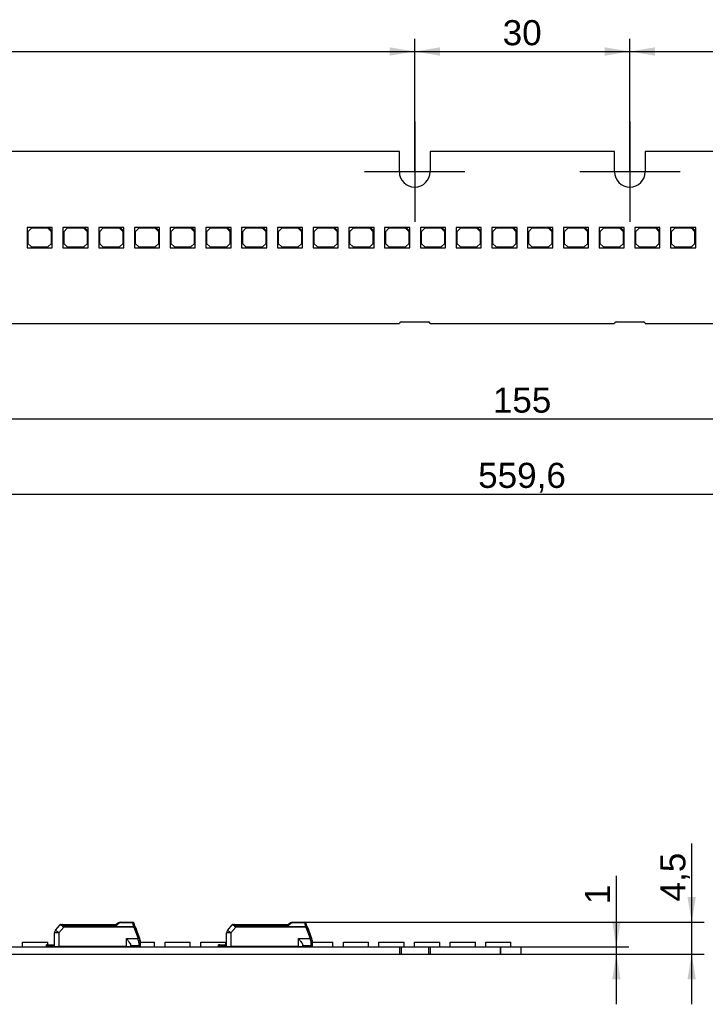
# Model space of a CAD drawing. Header units: millimetres. Extents: x 7 to 819, y 15 to 587.
# Tile 19 of 32: x 335 to 431, y 335 to 472. Entities that reach past the tile are written whole.
import ezdxf
from ezdxf.enums import TextEntityAlignment as Align
from ezdxf.lldxf.tags import DXFTag

# ---------------------------------------------------------------- set-up
doc = ezdxf.new("R2010")
doc.units = ezdxf.units.MM
for name, color, linetype in [('Default', 7, 'Continuous'), ('LINLED_280X24MM_', 7, 'Continuous'), ('LINLED_560X24MM_', 7, 'Continuous')]:
    doc.layers.add(name, color=color, linetype=linetype)
doc.styles.add('SEACAD_Arial', font='arial.ttf')
tags = doc.linetypes.add('CENTER2', pattern=[28.575, 19.05, -3.175, 3.175, -3.175]).pattern_tags.tags
tags[10:11] = [DXFTag(74, 4), DXFTag(75, 0), DXFTag(340, '0'), DXFTag(46, 0.0), DXFTag(50, 0.0), DXFTag(44, 0.0), DXFTag(45, 0.0)]
tags[8:9] = [DXFTag(74, 4), DXFTag(75, 0), DXFTag(340, '0'), DXFTag(46, 0.0), DXFTag(50, 0.0), DXFTag(44, 0.0), DXFTag(45, 0.0)]
tags[6:7] = [DXFTag(74, 4), DXFTag(75, 0), DXFTag(340, '0'), DXFTag(46, 0.0), DXFTag(50, 0.0), DXFTag(44, 0.0), DXFTag(45, 0.0)]
tags[4:5] = [DXFTag(74, 4), DXFTag(75, 0), DXFTag(340, '0'), DXFTag(46, 0.0), DXFTag(50, 0.0), DXFTag(44, 0.0), DXFTag(45, 0.0)]
doc.dimstyles.new('ISO', dxfattribs={"dimtxt": 3.5, "dimasz": 3.5, "dimexe": 1.75, "dimexo": 0, "dimgap": 0.875, "dimtad": 1, "dimtxsty": 'SEACAD_Arial', "dimblk1": '_SE_FILLED', "dimblk2": '_SE_FILLED', "dimsah": 1, "dimcen": 1.75, "dimadec": 0, "dimazin": 0, "dimtfac": 0.5, "dimtdec": 3, "dimtmove": 0, "dimatfit": 3, "dimfxl": 1, "dimarcsym": 0})

# ---------------------------------------------------------------- blocks, each defined once
blk = doc.blocks.new('SEANNOT_GROUP13')
at = {"layer": 'Default', "color": 7, "linetype": 'CENTER2'}
for p, q in [((390.02, 457.81), (390.02, 443.81)), ((397.02, 450.81), (383.02, 450.81))]:
    blk.add_line(p, q, dxfattribs=at)
blk = doc.blocks.new('SEANNOT_GROUP14')
at = {"layer": 'Default', "color": 7, "linetype": 'CENTER2'}
for p, q in [((420.02, 457.81), (420.02, 443.81)), ((427.02, 450.81), (413.02, 450.81))]:
    blk.add_line(p, q, dxfattribs=at)
blk = doc.blocks.new('SE2')
at = {"layer": 'LINLED_560X24MM_', "color": 7, "linetype": 'Continuous'}
for p, q in [((387.87, 453.61), (267.17, 453.61)), ((387.87, 450.81), (387.87, 453.61)), ((417.87, 453.61), (392.17, 453.61)), ((392.17, 453.61), (392.17, 450.81)), ((417.87, 450.81), (417.87, 453.61)), ((542.87, 453.61), (422.17, 453.61)), ((422.17, 453.61), (422.17, 450.81)), ((338.97, 443.01), (335.97, 443.01)), ((335.97, 443.01), (335.97, 440.21)), ((336.57, 442.91), (336.07, 442.41)), ((336.07, 442.41), (336.07, 440.81)), ((338.87, 442.91), (336.57, 442.91)), ((339.37, 442.41), (338.87, 442.91)), ((339.47, 443.01), (338.97, 443.01)), ((338.97, 443.01), (339.47, 442.51)), ((339.37, 440.81), (339.37, 442.41)), ((339.47, 442.51), (339.47, 443.01)), ((339.47, 440.21), (339.47, 442.51)), ((343.96, 443.01), (340.96, 443.01)), ((340.96, 443.01), (340.96, 440.21)), ((341.56, 442.91), (341.06, 442.41)), ((341.06, 442.41), (341.06, 440.81)), ((343.86, 442.91), (341.56, 442.91)), ((344.36, 442.41), (343.86, 442.91)), ((344.46, 443.01), (343.96, 443.01)), ((343.96, 443.01), (344.46, 442.51)), ((344.36, 440.81), (344.36, 442.41)), ((344.46, 442.51), (344.46, 443.01)), ((344.46, 440.21), (344.46, 442.51)), ((348.94, 443.01), (345.94, 443.01)), ((345.94, 443.01), (345.94, 440.21)), ((346.54, 442.91), (346.04, 442.41)), ((346.04, 442.41), (346.04, 440.81)), ((348.84, 442.91), (346.54, 442.91)), ((349.34, 442.41), (348.84, 442.91)), ((349.44, 443.01), (348.94, 443.01)), ((348.94, 443.01), (349.44, 442.51)), ((349.34, 440.81), (349.34, 442.41)), ((349.44, 442.51), (349.44, 443.01)), ((349.44, 440.21), (349.44, 442.51)), ((353.93, 443.01), (350.93, 443.01)), ((350.93, 443.01), (350.93, 440.21)), ((351.53, 442.91), (351.03, 442.41)), ((351.03, 442.41), (351.03, 440.81)), ((353.83, 442.91), (351.53, 442.91)), ((354.33, 442.41), (353.83, 442.91)), ((354.43, 443.01), (353.93, 443.01)), ((353.93, 443.01), (354.43, 442.51)), ((354.33, 440.81), (354.33, 442.41)), ((354.43, 442.51), (354.43, 443.01)), ((354.43, 440.21), (354.43, 442.51)), ((358.91, 443.01), (355.91, 443.01)), ((355.91, 443.01), (355.91, 440.21)), ((356.51, 442.91), (356.01, 442.41)), ((356.01, 442.41), (356.01, 440.81)), ((358.81, 442.91), (356.51, 442.91)), ((359.31, 442.41), (358.81, 442.91)), ((359.41, 443.01), (358.91, 443.01)), ((358.91, 443.01), (359.41, 442.51)), ((359.31, 440.81), (359.31, 442.41)), ((359.41, 442.51), (359.41, 443.01)), ((359.41, 440.21), (359.41, 442.51)), ((363.9, 443.01), (360.9, 443.01)), ((360.9, 443.01), (360.9, 440.21)), ((361.5, 442.91), (361, 442.41)), ((361, 442.41), (361, 440.81)), ((363.8, 442.91), (361.5, 442.91)), ((364.3, 442.41), (363.8, 442.91)), ((364.4, 443.01), (363.9, 443.01)), ((363.9, 443.01), (364.4, 442.51)), ((364.3, 440.81), (364.3, 442.41)), ((364.4, 442.51), (364.4, 443.01)), ((364.4, 440.21), (364.4, 442.51)), ((368.88, 443.01), (365.88, 443.01)), ((365.88, 443.01), (365.88, 440.21)), ((366.48, 442.91), (365.98, 442.41)), ((365.98, 442.41), (365.98, 440.81)), ((368.78, 442.91), (366.48, 442.91)), ((369.28, 442.41), (368.78, 442.91)), ((369.38, 443.01), (368.88, 443.01)), ((368.88, 443.01), (369.38, 442.51)), ((369.28, 440.81), (369.28, 442.41)), ((369.38, 442.51), (369.38, 443.01)), ((369.38, 440.21), (369.38, 442.51)), ((373.87, 443.01), (370.87, 443.01)), ((370.87, 443.01), (370.87, 440.21)), ((371.47, 442.91), (370.97, 442.41)), ((370.97, 442.41), (370.97, 440.81)), ((373.77, 442.91), (371.47, 442.91)), ((374.27, 442.41), (373.77, 442.91)), ((374.37, 443.01), (373.87, 443.01)), ((373.87, 443.01), (374.37, 442.51)), ((374.27, 440.81), (374.27, 442.41)), ((374.37, 442.51), (374.37, 443.01)), ((374.37, 440.21), (374.37, 442.51)), ((378.85, 443.01), (375.85, 443.01)), ((375.85, 443.01), (375.85, 440.21)), ((376.45, 442.91), (375.95, 442.41)), ((375.95, 442.41), (375.95, 440.81)), ((378.75, 442.91), (376.45, 442.91)), ((379.25, 442.41), (378.75, 442.91)), ((379.35, 443.01), (378.85, 443.01)), ((378.85, 443.01), (379.35, 442.51)), ((379.25, 440.81), (379.25, 442.41)), ((379.35, 442.51), (379.35, 443.01)), ((379.35, 440.21), (379.35, 442.51)), ((383.84, 443.01), (380.84, 443.01)), ((380.84, 443.01), (380.84, 440.21)), ((381.44, 442.91), (380.94, 442.41)), ((380.94, 442.41), (380.94, 440.81)), ((383.74, 442.91), (381.44, 442.91)), ((384.24, 442.41), (383.74, 442.91)), ((384.34, 443.01), (383.84, 443.01)), ((383.84, 443.01), (384.34, 442.51)), ((384.24, 440.81), (384.24, 442.41)), ((384.34, 442.51), (384.34, 443.01)), ((384.34, 440.21), (384.34, 442.51)), ((388.82, 443.01), (385.82, 443.01)), ((385.82, 443.01), (385.82, 440.21)), ((386.42, 442.91), (385.92, 442.41)), ((385.92, 442.41), (385.92, 440.81)), ((388.72, 442.91), (386.42, 442.91)), ((389.22, 442.41), (388.72, 442.91)), ((389.32, 443.01), (388.82, 443.01)), ((388.82, 443.01), (389.32, 442.51)), ((389.22, 440.81), (389.22, 442.41)), ((389.32, 442.51), (389.32, 443.01)), ((389.32, 440.21), (389.32, 442.51)), ((393.81, 443.01), (390.81, 443.01)), ((390.81, 443.01), (390.81, 440.21)), ((391.41, 442.91), (390.91, 442.41)), ((390.91, 442.41), (390.91, 440.81)), ((393.71, 442.91), (391.41, 442.91)), ((394.21, 442.41), (393.71, 442.91)), ((394.31, 443.01), (393.81, 443.01)), ((393.81, 443.01), (394.31, 442.51)), ((394.21, 440.81), (394.21, 442.41)), ((394.31, 442.51), (394.31, 443.01)), ((394.31, 440.21), (394.31, 442.51)), ((398.79, 443.01), (395.79, 443.01)), ((395.79, 443.01), (395.79, 440.21)), ((396.39, 442.91), (395.89, 442.41)), ((395.89, 442.41), (395.89, 440.81)), ((398.69, 442.91), (396.39, 442.91)), ((399.19, 442.41), (398.69, 442.91)), ((399.29, 443.01), (398.79, 443.01)), ((398.79, 443.01), (399.29, 442.51)), ((399.19, 440.81), (399.19, 442.41)), ((399.29, 442.51), (399.29, 443.01)), ((399.29, 440.21), (399.29, 442.51)), ((403.78, 443.01), (400.78, 443.01)), ((400.78, 443.01), (400.78, 440.21)), ((401.38, 442.91), (400.88, 442.41)), ((400.88, 442.41), (400.88, 440.81)), ((403.68, 442.91), (401.38, 442.91)), ((404.18, 442.41), (403.68, 442.91)), ((404.28, 443.01), (403.78, 443.01)), ((403.78, 443.01), (404.28, 442.51)), ((404.18, 440.81), (404.18, 442.41)), ((404.28, 442.51), (404.28, 443.01)), ((404.28, 440.21), (404.28, 442.51)), ((408.76, 443.01), (405.76, 443.01)), ((405.76, 443.01), (405.76, 440.21)), ((406.36, 442.91), (405.86, 442.41)), ((405.86, 442.41), (405.86, 440.81)), ((408.66, 442.91), (406.36, 442.91)), ((409.16, 442.41), (408.66, 442.91)), ((409.26, 443.01), (408.76, 443.01)), ((408.76, 443.01), (409.26, 442.51)), ((409.16, 440.81), (409.16, 442.41)), ((409.26, 442.51), (409.26, 443.01)), ((409.26, 440.21), (409.26, 442.51)), ((413.75, 443.01), (410.75, 443.01)), ((410.75, 443.01), (410.75, 440.21)), ((411.35, 442.91), (410.85, 442.41)), ((410.85, 442.41), (410.85, 440.81)), ((413.65, 442.91), (411.35, 442.91)), ((414.15, 442.41), (413.65, 442.91)), ((414.25, 443.01), (413.75, 443.01)), ((413.75, 443.01), (414.25, 442.51)), ((414.15, 440.81), (414.15, 442.41)), ((414.25, 442.51), (414.25, 443.01)), ((414.25, 440.21), (414.25, 442.51)), ((418.73, 443.01), (415.73, 443.01)), ((415.73, 443.01), (415.73, 440.21)), ((416.33, 442.91), (415.83, 442.41)), ((415.83, 442.41), (415.83, 440.81)), ((418.63, 442.91), (416.33, 442.91)), ((419.13, 442.41), (418.63, 442.91)), ((419.23, 443.01), (418.73, 443.01)), ((418.73, 443.01), (419.23, 442.51)), ((419.13, 440.81), (419.13, 442.41)), ((419.23, 442.51), (419.23, 443.01)), ((419.23, 440.21), (419.23, 442.51)), ((423.72, 443.01), (420.72, 443.01)), ((420.72, 443.01), (420.72, 440.21)), ((421.32, 442.91), (420.82, 442.41)), ((420.82, 442.41), (420.82, 440.81)), ((423.62, 442.91), (421.32, 442.91)), ((424.12, 442.41), (423.62, 442.91)), ((424.22, 443.01), (423.72, 443.01)), ((423.72, 443.01), (424.22, 442.51)), ((424.12, 440.81), (424.12, 442.41)), ((424.22, 442.51), (424.22, 443.01)), ((424.22, 440.21), (424.22, 442.51)), ((428.7, 443.01), (425.7, 443.01)), ((425.7, 443.01), (425.7, 440.21)), ((426.3, 442.91), (425.8, 442.41)), ((425.8, 442.41), (425.8, 440.81)), ((428.6, 442.91), (426.3, 442.91)), ((429.1, 442.41), (428.6, 442.91)), ((429.2, 443.01), (428.7, 443.01)), ((428.7, 443.01), (429.2, 442.51)), ((429.1, 440.81), (429.1, 442.41)), ((429.2, 442.51), (429.2, 443.01)), ((429.2, 440.21), (429.2, 442.51)), ((335.97, 440.21), (339.47, 440.21)), ((336.07, 440.81), (336.57, 440.31)), ((336.57, 440.31), (338.87, 440.31)), ((338.87, 440.31), (339.37, 440.81)), ((340.96, 440.21), (344.46, 440.21)), ((341.06, 440.81), (341.56, 440.31)), ((341.56, 440.31), (343.86, 440.31)), ((343.86, 440.31), (344.36, 440.81)), ((345.94, 440.21), (349.44, 440.21)), ((346.04, 440.81), (346.54, 440.31)), ((346.54, 440.31), (348.84, 440.31)), ((348.84, 440.31), (349.34, 440.81)), ((350.93, 440.21), (354.43, 440.21)), ((351.03, 440.81), (351.53, 440.31)), ((351.53, 440.31), (353.83, 440.31)), ((353.83, 440.31), (354.33, 440.81)), ((355.91, 440.21), (359.41, 440.21)), ((356.01, 440.81), (356.51, 440.31)), ((356.51, 440.31), (358.81, 440.31)), ((358.81, 440.31), (359.31, 440.81)), ((360.9, 440.21), (364.4, 440.21)), ((361, 440.81), (361.5, 440.31)), ((361.5, 440.31), (363.8, 440.31)), ((363.8, 440.31), (364.3, 440.81)), ((365.88, 440.21), (369.38, 440.21)), ((365.98, 440.81), (366.48, 440.31)), ((366.48, 440.31), (368.78, 440.31)), ((368.78, 440.31), (369.28, 440.81)), ((370.87, 440.21), (374.37, 440.21)), ((370.97, 440.81), (371.47, 440.31)), ((371.47, 440.31), (373.77, 440.31)), ((373.77, 440.31), (374.27, 440.81)), ((375.85, 440.21), (379.35, 440.21)), ((375.95, 440.81), (376.45, 440.31)), ((376.45, 440.31), (378.75, 440.31)), ((378.75, 440.31), (379.25, 440.81)), ((380.84, 440.21), (384.34, 440.21)), ((380.94, 440.81), (381.44, 440.31)), ((381.44, 440.31), (383.74, 440.31)), ((383.74, 440.31), (384.24, 440.81)), ((385.82, 440.21), (389.32, 440.21)), ((385.92, 440.81), (386.42, 440.31)), ((386.42, 440.31), (388.72, 440.31)), ((388.72, 440.31), (389.22, 440.81)), ((390.81, 440.21), (394.31, 440.21)), ((390.91, 440.81), (391.41, 440.31)), ((391.41, 440.31), (393.71, 440.31)), ((393.71, 440.31), (394.21, 440.81)), ((395.79, 440.21), (399.29, 440.21)), ((395.89, 440.81), (396.39, 440.31)), ((396.39, 440.31), (398.69, 440.31)), ((398.69, 440.31), (399.19, 440.81)), ((400.78, 440.21), (404.28, 440.21)), ((400.88, 440.81), (401.38, 440.31)), ((401.38, 440.31), (403.68, 440.31)), ((403.68, 440.31), (404.18, 440.81)), ((405.76, 440.21), (409.26, 440.21)), ((405.86, 440.81), (406.36, 440.31)), ((406.36, 440.31), (408.66, 440.31)), ((408.66, 440.31), (409.16, 440.81)), ((410.75, 440.21), (414.25, 440.21)), ((410.85, 440.81), (411.35, 440.31)), ((411.35, 440.31), (413.65, 440.31)), ((413.65, 440.31), (414.15, 440.81)), ((415.73, 440.21), (419.23, 440.21)), ((415.83, 440.81), (416.33, 440.31)), ((416.33, 440.31), (418.63, 440.31)), ((418.63, 440.31), (419.13, 440.81)), ((420.72, 440.21), (424.22, 440.21)), ((420.82, 440.81), (421.32, 440.31)), ((421.32, 440.31), (423.62, 440.31)), ((423.62, 440.31), (424.12, 440.81)), ((425.7, 440.21), (429.2, 440.21)), ((425.8, 440.81), (426.3, 440.31)), ((426.3, 440.31), (428.6, 440.31)), ((428.6, 440.31), (429.1, 440.81)), ((267.17, 429.61), (387.87, 429.61)), ((388.12, 429.86), (391.92, 429.86)), ((392.17, 429.61), (417.87, 429.61)), ((418.12, 429.86), (421.92, 429.86)), ((422.17, 429.61), (542.87, 429.61))]:
    blk.add_line(p, q, dxfattribs=at)
for centre, radius, start, end in [((390.02, 450.81), 2.15, 180, 0), ((420.02, 450.81), 2.15, 180, 0), ((388.12, 429.61), 0.25, 90, 180), ((391.92, 429.61), 0.25, 0, 90), ((418.12, 429.61), 0.25, 90, 180), ((421.92, 429.61), 0.25, 0, 90)]:
    blk.add_arc(centre, radius, start, end, dxfattribs=at)
blk = doc.blocks.new('SE3')
at = {"layer": 'LINLED_280X24MM_', "color": 7, "linetype": 'Continuous'}
for p, q in [((339.93, 345), (340.55, 345.74)), ((340.39, 344.62), (341.06, 345.42)), ((340.7, 345.81), (340.93, 345.81)), ((340.93, 345.81), (348.4, 345.81)), ((340.93, 345.7), (340.93, 345.81)), ((340.93, 345.7), (348.46, 345.7)), ((350.85, 345.46), (341.06, 345.46)), ((341.06, 345.46), (341.06, 345.42)), ((350.85, 345.42), (341.06, 345.42)), ((348.69, 346.01), (348.4, 345.81)), ((349.03, 346.11), (350.67, 346.11)), ((349.03, 346.11), (349.03, 346.07)), ((349.03, 346.07), (350.67, 346.07)), ((350.67, 346.07), (350.67, 346.11)), ((350.74, 345.82), (350.67, 346.07)), ((350.85, 345.42), (350.85, 345.46)), ((350.85, 345.42), (351.43, 343.82)), ((351.03, 345.49), (351.62, 343.89)), ((351.1, 345.31), (351.42, 344.41)), ((363.93, 345), (364.55, 345.74)), ((364.39, 344.62), (365.06, 345.42)), ((364.7, 345.81), (364.93, 345.81)), ((364.93, 345.81), (372.4, 345.81)), ((364.93, 345.7), (364.93, 345.81)), ((364.93, 345.7), (372.46, 345.7)), ((374.85, 345.46), (365.06, 345.46)), ((365.06, 345.46), (365.06, 345.42)), ((374.85, 345.42), (365.06, 345.42)), ((372.69, 346.01), (372.4, 345.81)), ((373.03, 346.11), (374.67, 346.11)), ((373.03, 346.11), (373.03, 346.07)), ((373.03, 346.07), (374.67, 346.07)), ((374.67, 346.07), (374.67, 346.11)), ((374.74, 345.82), (374.67, 346.07)), ((374.85, 345.42), (374.85, 345.46)), ((374.85, 345.42), (375.43, 343.82)), ((375.03, 345.49), (375.62, 343.89)), ((375.1, 345.31), (375.42, 344.41)), ((339.77, 342.71), (339.79, 344.62)), ((340.38, 344.62), (340.37, 342.71)), ((349.82, 342.71), (349.82, 343.82)), ((349.82, 343.82), (351.43, 343.82)), ((351.52, 343.5), (351.54, 343.5)), ((351.71, 343.63), (351.62, 343.89)), ((363.77, 342.71), (363.79, 344.62)), ((364.38, 344.62), (364.37, 342.71)), ((373.82, 342.71), (373.82, 343.82)), ((373.82, 343.82), (375.43, 343.82)), ((375.52, 343.5), (375.54, 343.5)), ((375.71, 343.63), (375.62, 343.89)), ((267.17, 342.66), (387.87, 342.66)), ((335.33, 343.31), (338.83, 343.31)), ((335.33, 342.66), (335.33, 343.31)), ((338.82, 342.96), (338.67, 342.96)), ((338.67, 342.76), (338.67, 342.96)), ((338.67, 342.76), (338.67, 342.66)), ((338.82, 342.96), (339.77, 342.96)), ((338.82, 342.96), (338.82, 342.81)), ((339.77, 342.81), (338.82, 342.81)), ((338.83, 342.96), (338.83, 343.31)), ((339.77, 342.71), (340.37, 342.71)), ((349.82, 342.71), (340.37, 342.71)), ((343.8, 342.66), (343.8, 342.71)), ((345.27, 342.66), (345.27, 342.71)), ((348.47, 342.71), (348.46, 342.7)), ((349.29, 342.66), (349.29, 342.71)), ((349.42, 342.71), (349.37, 342.66)), ((349.82, 342.71), (350.42, 342.71)), ((350.02, 342.71), (350.02, 342.66)), ((350.42, 342.71), (350.42, 342.9)), ((351.57, 342.81), (350.42, 342.81)), ((351.57, 342.81), (350.42, 342.81)), ((351.57, 342.81), (351.57, 343.16)), ((351.72, 342.88), (351.72, 342.76)), ((351.72, 342.66), (351.72, 342.76)), ((351.77, 343.31), (353.74, 343.31)), ((351.77, 343.01), (351.77, 343.29)), ((353.74, 342.66), (353.74, 343.31)), ((355.21, 343.31), (358.71, 343.31)), ((355.21, 342.66), (355.21, 343.31)), ((358.71, 342.66), (358.71, 343.31)), ((360.18, 343.31), (363.68, 343.31)), ((360.18, 342.66), (360.18, 343.31)), ((362.82, 342.96), (362.67, 342.96)), ((362.67, 342.76), (362.67, 342.96)), ((362.67, 342.76), (362.67, 342.66)), ((362.82, 342.96), (363.77, 342.96)), ((362.82, 342.96), (362.82, 342.81)), ((363.77, 342.81), (362.82, 342.81)), ((363.68, 342.96), (363.68, 343.31)), ((363.77, 342.71), (364.37, 342.71)), ((373.82, 342.71), (364.37, 342.71)), ((365.15, 342.66), (365.15, 342.71)), ((368.65, 342.66), (368.65, 342.71)), ((370.12, 342.66), (370.12, 342.71)), ((372.47, 342.71), (372.46, 342.7)), ((373.29, 342.66), (373.29, 342.71)), ((373.42, 342.71), (373.37, 342.66)), ((373.82, 342.71), (374.42, 342.71)), ((374.02, 342.71), (374.02, 342.66)), ((374.42, 342.71), (374.42, 342.9)), ((375.57, 342.81), (374.42, 342.81)), ((375.57, 342.81), (374.42, 342.81)), ((375.57, 342.81), (375.57, 343.16)), ((375.72, 342.88), (375.72, 342.76)), ((375.72, 342.66), (375.72, 342.76)), ((375.77, 343.31), (378.59, 343.31)), ((375.77, 343.01), (375.77, 343.29)), ((378.59, 342.66), (378.59, 343.31)), ((380.06, 343.31), (383.56, 343.31)), ((380.06, 342.66), (380.06, 343.31)), ((383.56, 342.66), (383.56, 343.31)), ((385.03, 343.31), (388.53, 343.31)), ((385.03, 342.66), (385.03, 343.31)), ((387.87, 342.66), (387.87, 341.66)), ((387.87, 342.66), (388.12, 342.66)), ((388.12, 342.66), (388.12, 341.66)), ((388.12, 342.66), (391.92, 342.66)), ((388.53, 342.66), (388.53, 343.31)), ((390, 343.31), (393.5, 343.31)), ((390, 342.66), (390, 343.31)), ((391.92, 342.66), (391.92, 341.66)), ((391.92, 342.66), (392.17, 342.66)), ((392.17, 342.66), (392.17, 341.66)), ((392.17, 342.66), (401.92, 342.66)), ((393.5, 342.66), (393.5, 343.31)), ((394.97, 343.31), (398.47, 343.31)), ((394.97, 342.66), (394.97, 343.31)), ((398.47, 342.66), (398.47, 343.31)), ((399.94, 343.31), (403.44, 343.31)), ((399.94, 342.66), (399.94, 343.31)), ((401.92, 342.66), (401.92, 341.66)), ((401.92, 342.66), (402, 342.66)), ((402, 342.66), (402, 341.66)), ((402, 342.66), (404.82, 342.66)), ((403.44, 342.66), (403.44, 343.31)), ((404.82, 342.66), (404.82, 341.66)), ((267.17, 341.66), (387.87, 341.66)), ((387.87, 341.66), (388.12, 341.66)), ((388.12, 341.66), (391.92, 341.66)), ((391.92, 341.66), (392.17, 341.66)), ((392.17, 341.66), (401.92, 341.66)), ((401.92, 341.66), (402, 341.66)), ((402, 341.66), (404.82, 341.66))]:
    blk.add_line(p, q, dxfattribs=at)
for centre, radius, start, end in [((340.39, 344.61), 0.6, 140, 179.5), ((340.7, 345.61), 0.202, 90.3214, 139.679), ((342.05, 352.94), 7.36, 258.2376, 260.576), ((340.96, 345.27), 0.431, 94.4693, 106.0575), ((326.23, 372.62), 34.91, 309.5581, 310.2759), ((349.03, 345.51), 0.6, 90.0001, 124.507), ((348.99, 345.58), 0.522, 108.3318, 124.8889), ((349.03, 345.71), 0.357, 90.9578, 130.6125), ((350.67, 345.91), 0.2, 20.0005, 89.9999), ((340.53, 342.11), 11.03, 19.4402, 20.5594), ((335.13, 339.86), 16.86, 19.4709, 20.5294), ((364.39, 344.61), 0.6, 140, 179.5), ((364.7, 345.61), 0.202, 90.3214, 139.679), ((366.05, 352.94), 7.36, 258.2376, 260.576), ((364.96, 345.27), 0.431, 94.4693, 106.0575), ((350.23, 372.62), 34.91, 309.5581, 310.2759), ((373.03, 345.51), 0.6, 90.0001, 124.507), ((372.99, 345.58), 0.522, 108.3318, 124.8889), ((373.03, 345.71), 0.357, 90.9578, 130.6125), ((374.67, 345.91), 0.2, 20.0005, 89.9999), ((364.53, 342.11), 11.03, 19.4402, 20.5594), ((359.13, 339.86), 16.86, 19.4709, 20.5294), ((353.51, 338.24), 5.96, 108.5546, 110.4736), ((270.07, 319.92), 84.79, 16.1436, 16.3709), ((350.34, 343.16), 1.23, 359.9594, 16.0983), ((350.77, 343.29), 0.999, 0.0032, 20.0029), ((377.51, 338.24), 5.96, 108.5546, 110.4736), ((294.07, 319.92), 84.79, 16.1436, 16.3709), ((374.34, 343.16), 1.23, 359.9594, 16.0983), ((374.77, 343.29), 0.999, 0.0032, 20.0029), ((338.82, 342.56), 0.25, 90, 126.8699), ((340.72, 343.26), 0.6, 270, 293.5565), ((348.67, 343.26), 0.6, 246.4435, 249.7036), ((348.67, 343.26), 0.6, 249.7036, 270), ((351.57, 343.01), 0.2, 270, 0), ((351.57, 342.56), 0.25, 53.1301, 90), ((362.82, 342.56), 0.25, 90, 126.8699), ((364.72, 343.26), 0.6, 270, 293.5565), ((372.67, 343.26), 0.6, 246.4435, 249.7036), ((372.67, 343.26), 0.6, 249.7036, 270), ((375.57, 343.01), 0.2, 270, 0), ((375.57, 342.56), 0.25, 53.1301, 90)]:
    blk.add_arc(centre, radius, start, end, dxfattribs=at)
for centre, major_axis, ratio, start_param, end_param in [((340.39, 344.61), (-0.46, 0.386), 0.006685, 4.720219, 6.283185), ((350.85, 345.42), (0.188, 0.068), 0.0082, 0, 1.567895), ((364.39, 344.61), (-0.46, 0.386), 0.006685, 4.720219, 6.283185), ((374.85, 345.42), (0.188, 0.068), 0.0082, 0, 1.567895), ((340.39, 344.61), (0.6, -0.005), 0.008726, 1.573617, 3.141593), ((364.39, 344.61), (0.6, -0.005), 0.008726, 1.573617, 3.141593)]:
    blk.add_ellipse(centre, major_axis=major_axis, ratio=ratio, start_param=start_param, end_param=end_param, dxfattribs=at)
for points, knots in [([(340.93, 345.81), (340.91, 345.81), (340.89, 345.8), (340.86, 345.75), (340.85, 345.72), (340.84, 345.69)], [0, 0, 0, 0, 0.5, 0.5, 1, 1, 1, 1]), ([(341.06, 345.42), (341.03, 345.43), (340.98, 345.45), (340.89, 345.54), (340.86, 345.63), (340.84, 345.69)], [0, 0, 0, 0, 0.235372, 0.457314, 1, 1, 1, 1]), ([(340.93, 345.7), (340.93, 345.68), (340.94, 345.63), (340.95, 345.57), (340.98, 345.52), (341.01, 345.48), (341.04, 345.47), (341.06, 345.46)], [0, 0, 0, 0, 0.272042, 0.497908, 0.684926, 0.845835, 1, 1, 1, 1]), ([(348.46, 345.7), (348.46, 345.71), (348.45, 345.74), (348.44, 345.77), (348.43, 345.79), (348.42, 345.8), (348.41, 345.81), (348.41, 345.81), (348.4, 345.81)], [0, 0, 0, 0, 0.20474, 0.394141, 0.568268, 0.727202, 0.87106, 1, 1, 1, 1]), ([(350.67, 346.07), (350.71, 346.07), (350.75, 346.07), (350.82, 346.04), (350.84, 346.01), (350.85, 345.98)], [0, 0, 0, 0, 0.5, 0.5, 1, 1, 1, 1]), ([(350.93, 345.78), (350.92, 345.8), (350.89, 345.81), (350.82, 345.83), (350.78, 345.83), (350.74, 345.82)], [0, 0, 0, 0, 0.5, 0.5, 1, 1, 1, 1]), ([(350.85, 345.46), (350.84, 345.5), (350.82, 345.56), (350.79, 345.65), (350.76, 345.74), (350.75, 345.79), (350.74, 345.82)], [0, 0, 0, 0, 0.264161, 0.518866, 0.764137, 1, 1, 1, 1]), ([(351.03, 345.49), (351.03, 345.49), (351.01, 345.5), (350.94, 345.49), (350.89, 345.48), (350.85, 345.46)], [0, 0, 0, 0, 0.5, 0.5, 1, 1, 1, 1]), ([(364.93, 345.81), (364.91, 345.81), (364.89, 345.8), (364.86, 345.75), (364.85, 345.72), (364.84, 345.69)], [0, 0, 0, 0, 0.5, 0.5, 1, 1, 1, 1]), ([(365.06, 345.42), (365.03, 345.43), (364.98, 345.45), (364.89, 345.54), (364.86, 345.63), (364.84, 345.69)], [0, 0, 0, 0, 0.235372, 0.457314, 1, 1, 1, 1]), ([(364.93, 345.7), (364.93, 345.68), (364.94, 345.63), (364.95, 345.57), (364.98, 345.52), (365.01, 345.48), (365.04, 345.47), (365.06, 345.46)], [0, 0, 0, 0, 0.272042, 0.497908, 0.684926, 0.845835, 1, 1, 1, 1]), ([(372.46, 345.7), (372.46, 345.71), (372.45, 345.74), (372.44, 345.77), (372.43, 345.79), (372.42, 345.8), (372.41, 345.81), (372.41, 345.81), (372.4, 345.81)], [0, 0, 0, 0, 0.20474, 0.394141, 0.568268, 0.727202, 0.87106, 1, 1, 1, 1]), ([(374.67, 346.07), (374.71, 346.07), (374.75, 346.07), (374.82, 346.04), (374.84, 346.01), (374.85, 345.98)], [0, 0, 0, 0, 0.5, 0.5, 1, 1, 1, 1]), ([(374.93, 345.78), (374.92, 345.8), (374.89, 345.81), (374.82, 345.83), (374.78, 345.83), (374.74, 345.82)], [0, 0, 0, 0, 0.5, 0.5, 1, 1, 1, 1]), ([(374.85, 345.46), (374.84, 345.5), (374.82, 345.56), (374.79, 345.65), (374.76, 345.74), (374.75, 345.79), (374.74, 345.82)], [0, 0, 0, 0, 0.264161, 0.518866, 0.764137, 1, 1, 1, 1]), ([(375.03, 345.49), (375.03, 345.49), (375.01, 345.5), (374.94, 345.49), (374.89, 345.48), (374.85, 345.46)], [0, 0, 0, 0, 0.5, 0.5, 1, 1, 1, 1]), ([(349.82, 343.82), (349.9, 343.72), (350.03, 343.54), (350.23, 343.28), (350.38, 343.06), (350.41, 342.95), (350.42, 342.9)], [0, 0, 0, 0, 0.294755, 0.499673, 0.776792, 1, 1, 1, 1]), ([(351.54, 343.5), (351.59, 343.52), (351.64, 343.55), (351.7, 343.59), (351.71, 343.61), (351.71, 343.63)], [0, 0, 0, 0, 0.5, 0.5, 1, 1, 1, 1]), ([(373.82, 343.82), (373.9, 343.72), (374.03, 343.54), (374.23, 343.28), (374.38, 343.06), (374.41, 342.95), (374.42, 342.9)], [0, 0, 0, 0, 0.294755, 0.499673, 0.776792, 1, 1, 1, 1]), ([(375.54, 343.5), (375.59, 343.52), (375.64, 343.55), (375.7, 343.59), (375.71, 343.61), (375.71, 343.63)], [0, 0, 0, 0, 0.5, 0.5, 1, 1, 1, 1]), ([(351.77, 343.29), (351.77, 343.25), (351.75, 343.22), (351.67, 343.17), (351.62, 343.16), (351.57, 343.16)], [0, 0, 0, 0, 0.5, 0.5, 1, 1, 1, 1]), ([(375.77, 343.29), (375.77, 343.25), (375.75, 343.22), (375.67, 343.17), (375.62, 343.16), (375.57, 343.16)], [0, 0, 0, 0, 0.5, 0.5, 1, 1, 1, 1])]:
    blk.add_open_spline(points, degree=3, knots=knots, dxfattribs=at)
for points in [[(348.8, 345.98), (348.75, 346.01), (348.71, 346.02), (348.69, 346.01)], [(372.8, 345.98), (372.75, 346.01), (372.71, 346.02), (372.69, 346.01)]]:
    blk.add_open_spline(points, degree=3, dxfattribs=at)
blk = doc.blocks.new('DMBLK3')
at = {"layer": 'Default', "linetype": 'Continuous'}
for points in [[(418.72, 346.16), (417.56, 346.16), (418.14, 342.66)], [(418.72, 338.16), (418.14, 341.66), (417.56, 338.16)]]:
    blk.add_hatch(color=7, dxfattribs=at).paths.add_polyline_path(points)
at = {"layer": 'Default', "color": 7, "linetype": 'Continuous'}
for p, q in [((418.14, 334.66), (418.14, 352.6)), ((403.44, 342.66), (419.89, 342.66)), ((403.41, 341.66), (419.89, 341.66))]:
    blk.add_line(p, q, dxfattribs=at)
at = {"layer": 'Default', "color": 7, "linetype": 'Continuous', "style": 'SEACAD_Arial'}
blk.add_text('1', height=3.5, rotation=90, dxfattribs=at).set_placement((413.76, 348.63), align=Align.TOP_LEFT)
blk = doc.blocks.new('_SE_FILLED')
at = {"color": 0}
blk.add_line((0, 0), (-1, 0), dxfattribs=at)
blk.add_solid([(0, 0), (-1, -0.1665), (-1, 0.1665), (0, 0)], dxfattribs=at)
blk = doc.blocks.new('DMBLK4')
at = {"layer": 'Default', "linetype": 'Continuous'}
for points in [[(429.22, 349.61), (428.06, 349.61), (428.64, 346.11)], [(429.22, 338.16), (428.64, 341.66), (428.06, 338.16)]]:
    blk.add_hatch(color=7, dxfattribs=at).paths.add_polyline_path(points)
at = {"layer": 'Default', "color": 7, "linetype": 'Continuous'}
for p, q in [((428.64, 334.66), (428.64, 357.08)), ((374.67, 346.11), (430.39, 346.11)), ((387.87, 341.66), (430.39, 341.66))]:
    blk.add_line(p, q, dxfattribs=at)
at = {"layer": 'Default', "color": 7, "linetype": 'Continuous', "style": 'SEACAD_Arial'}
blk.add_text('4,5', height=3.5, rotation=90, dxfattribs=at).set_placement((424.26, 349.01), align=Align.TOP_LEFT)
blk = doc.blocks.new('DMBLK11')
at = {"layer": 'Default', "linetype": 'Continuous'}
for points in [[(331.02, 415.74), (331.02, 416.91), (327.52, 416.33)], [(479.02, 415.74), (482.52, 416.33), (479.02, 416.91)]]:
    blk.add_hatch(color=7, dxfattribs=at).paths.add_polyline_path(points)
at = {"layer": 'Default', "color": 7, "linetype": 'Continuous'}
for p, q in [((327.52, 432.41), (327.52, 414.58)), ((482.52, 432.41), (482.52, 414.58)), ((327.52, 416.33), (482.52, 416.33))]:
    blk.add_line(p, q, dxfattribs=at)
at = {"layer": 'Default', "color": 7, "linetype": 'Continuous', "style": 'SEACAD_Arial'}
blk.add_text('155', height=3.5, dxfattribs=at).set_placement((400.91, 420.7), align=Align.TOP_LEFT)
blk = doc.blocks.new('DMBLK14')
at = {"layer": 'Default', "linetype": 'Continuous'}
for points in [[(268.52, 468.16), (265.02, 467.58), (268.52, 466.99)], [(386.52, 468.16), (386.52, 466.99), (390.02, 467.58)]]:
    blk.add_hatch(color=7, dxfattribs=at).paths.add_polyline_path(points)
at = {"layer": 'Default', "color": 7, "linetype": 'Continuous'}
for p, q in [((265.02, 450.81), (265.02, 469.33)), ((390.02, 450.81), (390.02, 469.33)), ((265.02, 467.58), (390.02, 467.58))]:
    blk.add_line(p, q, dxfattribs=at)
at = {"layer": 'Default', "color": 7, "linetype": 'Continuous', "style": 'SEACAD_Arial'}
blk.add_text('125', height=3.5, dxfattribs=at).set_placement((323.41, 471.95), align=Align.TOP_LEFT)
blk = doc.blocks.new('DMBLK15')
at = {"layer": 'Default', "linetype": 'Continuous'}
for points in [[(393.52, 468.16), (390.02, 467.58), (393.52, 466.99)], [(416.52, 468.16), (416.52, 466.99), (420.02, 467.58)]]:
    blk.add_hatch(color=7, dxfattribs=at).paths.add_polyline_path(points)
at = {"layer": 'Default', "color": 7, "linetype": 'Continuous'}
for p, q in [((390.02, 450.81), (390.02, 469.33)), ((420.02, 450.81), (420.02, 469.33)), ((390.02, 467.58), (420.02, 467.58))]:
    blk.add_line(p, q, dxfattribs=at)
at = {"layer": 'Default', "color": 7, "linetype": 'Continuous', "style": 'SEACAD_Arial'}
blk.add_text('30', height=3.5, dxfattribs=at).set_placement((402.28, 471.95), align=Align.TOP_LEFT)
blk = doc.blocks.new('DMBLK16')
at = {"layer": 'Default', "linetype": 'Continuous'}
for points in [[(423.52, 468.16), (420.02, 467.58), (423.52, 466.99)], [(541.52, 468.16), (541.52, 466.99), (545.02, 467.58)]]:
    blk.add_hatch(color=7, dxfattribs=at).paths.add_polyline_path(points)
at = {"layer": 'Default', "color": 7, "linetype": 'Continuous'}
for p, q in [((420.02, 450.81), (420.02, 469.33)), ((545.02, 450.81), (545.02, 469.33)), ((420.02, 467.58), (545.02, 467.58))]:
    blk.add_line(p, q, dxfattribs=at)
at = {"layer": 'Default', "color": 7, "linetype": 'Continuous', "style": 'SEACAD_Arial'}
blk.add_text('125', height=3.5, dxfattribs=at).set_placement((478.41, 471.95), align=Align.TOP_LEFT)
blk = doc.blocks.new('DMBLK18')
at = {"layer": 'Default', "linetype": 'Continuous'}
for points in [[(128.72, 405.24), (128.72, 406.41), (125.22, 405.83)], [(681.32, 405.24), (684.82, 405.83), (681.32, 406.41)]]:
    blk.add_hatch(color=7, dxfattribs=at).paths.add_polyline_path(points)
at = {"layer": 'Default', "color": 7, "linetype": 'Continuous'}
for p, q in [((125.22, 432.66), (125.22, 404.08)), ((684.82, 432.66), (684.82, 404.08)), ((125.22, 405.83), (684.82, 405.83))]:
    blk.add_line(p, q, dxfattribs=at)
at = {"layer": 'Default', "color": 7, "linetype": 'Continuous', "style": 'SEACAD_Arial'}
blk.add_text('559,6', height=3.5, dxfattribs=at).set_placement((398.86, 410.2), align=Align.TOP_LEFT)

msp = doc.modelspace()

# ---------------------------------------------------------------- block references
at = {"layer": 'Default'}
for name in ['SEANNOT_GROUP13', 'SEANNOT_GROUP14', 'SE2', 'SE3']:
    msp.add_blockref(name, (0, 0), dxfattribs=at)

# ---------------------------------------------------------------- dimensions: what is measured, and where the dimension line sits
at = {"layer": 'Default', "color": 7, "linetype": 'Continuous'}
for base, p1, p2, angle, picture, middle, dimtype in [((265.02, 467.576), (265.02, 450.812), (390.02, 450.812), 0, 'DMBLK14', (327.52, 467.576), 161), ((390.02, 467.576), (390.02, 450.812), (420.02, 450.812), 0, 'DMBLK15', (405.02, 467.576), 161), ((420.02, 467.576), (420.02, 450.812), (545.02, 450.812), 0, 'DMBLK16', (482.52, 467.576), 161), ((125.22, 405.826), (125.22, 432.662), (684.82, 432.662), 0, 'DMBLK18', (405.02, 405.826), 161), ((327.52, 416.326), (327.52, 432.412), (482.52, 432.412), 0, 'DMBLK11', (405.02, 416.326), 161), ((418.139, 342.662), (403.408, 341.662), (403.445, 342.662), 90, 'DMBLK3', (418.139, 347.409), 160)]:
    dim = msp.add_linear_dim(base=base, p1=p1, p2=p2, angle=angle, text='\\A1;<>', dimstyle='ISO', dxfattribs=at)
    dim.commit()
    dim.dimension.update_dxf_attribs({"geometry": picture, "text_midpoint": middle, "dimtype": dimtype})
dim = msp.add_linear_dim(base=(428.639316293, 346.111846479), p1=(387.869888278, 341.661846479), p2=(374.665808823, 346.111846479), angle=90, text='\\A1;<>', dimstyle='ISO', override={"dimdec": 1}, dxfattribs=at)
dim.commit()
dim.dimension.update_dxf_attribs({"geometry": 'DMBLK4', "text_midpoint": (428.639316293, 347.783867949), "dimtype": 160})

doc.saveas('drawing.dxf')
